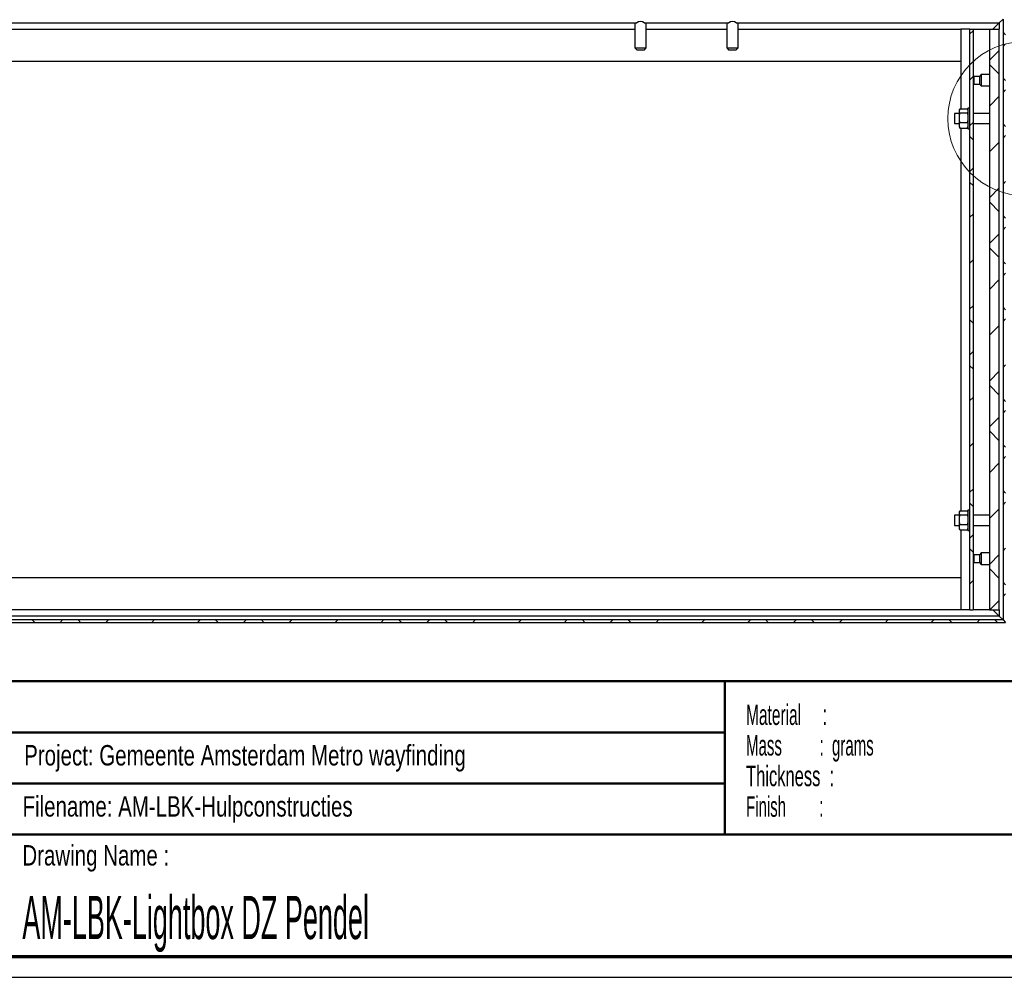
# Paper-space layout 'Section A (Connector)' of a CAD drawing. Header units: millimetres. Extents: x 7 to 291, y 7 to 204.
# Tile 2 of 4: x 75 to 171, y 7 to 101. Entities that reach past the tile are written whole.
import ezdxf

# ---------------------------------------------------------------- set-up
doc = ezdxf.new("R2010")
doc.units = ezdxf.units.MM
for name, color, linetype in [('LAYER1', 7, 'Continuous'), ('LAYER2', 7, 'Continuous'), ('LOGO', 7, 'Continuous')]:
    doc.layers.add(name, color=color, linetype=linetype)
doc.styles.add('SLDTEXTSTYLE1', font='TXT', dxfattribs={"width": 0.75})
doc.styles.add('SLDTEXTSTYLE4', font='TXT', dxfattribs={"width": 0.5675})
doc.styles.add('SLDTEXTSTYLE5', font='TXT', dxfattribs={"width": 0.55})
doc.styles.add('SLDTEXTSTYLE6', font='TXT', dxfattribs={"width": 0.605})
doc.styles.add('SLDTEXTSTYLE7', font='TXT', dxfattribs={"width": 0.549})
doc.styles.add('SLDTEXTSTYLE8', font='TXT', dxfattribs={"width": 0.467045})

# ---------------------------------------------------------------- blocks, each defined once
blk = doc.blocks.new('SW_NOTE_0_20')
at = {"layer": 'LOGO', "color": 0, "char_height": 2, "attachment_point": 1}
for s, insert, style in [('Material     :', (0, 2.578), 'SLDTEXTSTYLE4'), ('Mass         :  grams', (0, -0.422), 'SLDTEXTSTYLE5'), ('Thickness  :', (0, -3.422), 'SLDTEXTSTYLE6'), ('Finish        :', (0, -6.422), 'SLDTEXTSTYLE7')]:
    blk.add_mtext(s, dxfattribs=dict(at, insert=insert, style=style))
blk = doc.blocks.new('SW_HATCH_0')
at = {"color": 0, "linetype": 'Continuous', "lineweight": 18}
for p, q in [((124.329, -1.395), (124.016, -1.707)), ((127.516, -1.793), (127.266, -1.543)), ((127.516, -2.697), (127.266, -2.947)), ((126.891, -3.322), (125.958, -4.256)), ((126.891, -5.658), (125.958, -4.724)), ((124.329, -5.885), (124.016, -6.197)), ((127.516, -6.283), (127.266, -6.033)), ((127.516, -7.187), (127.266, -7.437)), ((126.891, -7.812), (125.958, -8.746)), ((124.329, -10.375), (124.016, -10.687)), ((126.891, -10.148), (126.846, -10.103)), ((127.516, -10.773), (127.266, -10.523)), ((124.329, -12.076), (124.016, -11.763)), ((126.891, -12.303), (125.958, -13.236)), ((127.516, -11.678), (127.266, -11.928)), ((124.329, -14.865), (124.016, -15.178)), ((124.329, -16.566), (124.016, -16.253)), ((127.516, -16.168), (127.266, -16.418)), ((126.891, -16.793), (125.958, -17.726)), ((126.891, -19.128), (125.958, -18.195)), ((124.329, -19.355), (124.016, -19.668)), ((127.516, -19.753), (127.266, -19.503)), ((127.516, -20.658), (127.266, -20.908)), ((126.891, -21.283), (125.958, -22.216)), ((126.891, -23.618), (125.958, -22.685)), ((124.329, -23.845), (124.016, -24.158)), ((127.516, -24.243), (127.266, -23.993)), ((126.891, -25.773), (125.958, -26.706)), ((127.516, -25.148), (127.266, -25.398)), ((124.329, -28.335), (124.016, -28.648)), ((126.891, -28.109), (126.846, -28.063)), ((127.516, -28.734), (127.266, -28.484)), ((124.329, -30.036), (124.016, -29.724)), ((127.516, -29.638), (127.266, -29.888)), ((126.891, -30.263), (125.958, -31.197)), ((124.329, -32.826), (124.016, -33.138)), ((124.329, -34.526), (124.016, -34.214)), ((127.516, -34.128), (127.266, -34.378)), ((126.891, -34.753), (125.958, -35.687)), ((126.891, -37.089), (125.958, -36.155)), ((124.329, -37.316), (124.016, -37.628)), ((127.516, -37.714), (127.266, -37.464)), ((126.891, -39.243), (125.958, -40.177)), ((127.516, -38.618), (127.266, -38.868)), ((126.891, -41.579), (125.958, -40.646)), ((124.329, -41.806), (124.016, -42.118)), ((127.516, -42.204), (127.266, -41.954)), ((127.516, -43.108), (127.266, -43.358)), ((126.891, -43.733), (125.958, -44.667)), ((126.891, -46.069), (126.846, -46.024)), ((124.329, -46.296), (124.016, -46.608)), ((127.516, -46.694), (127.266, -46.444)), ((124.329, -47.997), (124.016, -47.684)), ((127.516, -47.599), (127.266, -47.849)), ((126.891, -48.224), (125.958, -49.157)), ((124.329, -50.786), (124.016, -51.099)), ((124.329, -52.487), (124.016, -52.174)), ((126.891, -52.714), (125.958, -53.647)), ((127.516, -52.089), (127.266, -52.339)), ((126.891, -55.049), (125.958, -54.116)), ((124.329, -55.276), (124.016, -55.589)), ((127.516, -55.674), (127.266, -55.424)), ((127.516, -56.579), (127.266, -56.829)), ((126.891, -57.204), (125.97, -58.125)), ((32.434, -59.375), (32.184, -59.125)), ((35.168, -59.125), (34.918, -59.375)), ((36.924, -59.375), (36.674, -59.125)), ((39.658, -59.125), (39.408, -59.375)), ((44.148, -59.125), (43.898, -59.375)), ((48.638, -59.125), (48.388, -59.375)), ((50.395, -59.375), (50.145, -59.125)), ((53.128, -59.125), (52.878, -59.375)), ((54.885, -59.375), (54.635, -59.125)), ((57.618, -59.125), (57.368, -59.375)), ((62.108, -59.125), (61.858, -59.375)), ((66.599, -59.125), (66.349, -59.375)), ((68.355, -59.375), (68.105, -59.125)), ((71.089, -59.125), (70.839, -59.375)), ((72.845, -59.375), (72.595, -59.125)), ((75.579, -59.125), (75.329, -59.375)), ((80.069, -59.125), (79.819, -59.375)), ((84.559, -59.125), (84.309, -59.375)), ((86.316, -59.375), (86.066, -59.125)), ((89.049, -59.125), (88.799, -59.375)), ((90.806, -59.375), (90.556, -59.125)), ((93.539, -59.125), (93.289, -59.375)), ((98.029, -59.125), (97.779, -59.375)), ((102.52, -59.125), (102.27, -59.375)), ((104.276, -59.375), (104.026, -59.125)), ((107.01, -59.125), (106.76, -59.375)), ((108.766, -59.375), (108.516, -59.125)), ((111.5, -59.125), (111.25, -59.375)), ((115.99, -59.125), (115.74, -59.375)), ((120.48, -59.125), (120.23, -59.375)), ((122.237, -59.375), (121.987, -59.125)), ((124.97, -59.125), (124.72, -59.375)), ((126.727, -59.375), (126.477, -59.125))]:
    blk.add_line(p, q, dxfattribs=at)

psp = doc.layouts.new('Section A (Connector)')

# ---------------------------------------------------------------- linework, layer by layer
at = {"color": 7, "linetype": 'Continuous', "lineweight": 25}
for p, q in [((50.936, 100.296), (134.959, 100.296)), ((134.76, 100.296), (134.76, 97.852)), ((135.686, 100.296), (143.959, 100.296)), ((135.885, 97.852), (135.885, 100.296)), ((143.76, 100.296), (143.76, 97.852)), ((144.686, 100.296), (170.447, 100.296)), ((144.885, 97.852), (144.885, 100.296)), ((170.447, 100.296), (169.822, 99.671)), ((170.822, 100.671), (170.447, 100.296)), ((170.447, 100.296), (170.447, 99.671)), ((170.822, 100.671), (170.822, 41.796)), ((51.135, 99.671), (134.76, 99.671)), ((135.885, 99.671), (143.76, 99.671)), ((144.885, 99.671), (166.697, 99.671)), ((166.697, 99.671), (166.697, 91.855)), ((167.572, 99.671), (166.697, 99.671)), ((167.572, 42.796), (167.572, 99.671)), ((167.572, 99.671), (167.885, 99.671)), ((167.885, 99.671), (167.885, 42.796)), ((167.885, 99.671), (169.51, 99.671)), ((169.51, 99.671), (169.51, 95.233)), ((169.51, 99.671), (169.514, 99.671)), ((169.514, 42.796), (169.514, 99.671)), ((169.514, 99.671), (170.447, 99.671)), ((170.447, 42.796), (170.447, 99.671)), ((134.76, 97.852), (134.947, 97.665)), ((134.76, 97.852), (135.885, 97.852)), ((134.947, 97.665), (135.697, 97.665)), ((135.697, 97.665), (135.885, 97.852)), ((143.76, 97.852), (143.947, 97.665)), ((143.76, 97.852), (144.885, 97.852)), ((143.947, 97.665), (144.697, 97.665)), ((144.697, 97.665), (144.885, 97.852)), ((19.197, 96.546), (166.697, 96.546)), ((167.985, 95.046), (167.947, 95.006)), ((167.947, 94.336), (167.947, 95.006)), ((168.51, 95.046), (167.985, 95.046)), ((167.985, 94.296), (167.985, 95.046)), ((168.697, 95.233), (168.51, 95.046)), ((168.51, 95.046), (168.51, 94.296)), ((169.514, 95.233), (168.697, 95.233)), ((168.697, 95.233), (168.697, 94.108)), ((167.947, 94.336), (167.985, 94.296)), ((167.985, 94.296), (168.51, 94.296)), ((168.51, 94.296), (168.697, 94.108)), ((168.697, 94.108), (169.514, 94.108)), ((169.51, 94.108), (169.51, 91.421)), ((166.56, 91.661), (166.56, 91.733)), ((166.56, 91.001), (166.56, 91.661)), ((166.608, 91.855), (167.324, 91.855)), ((167.324, 91.855), (167.351, 91.813)), ((167.572, 91.921), (167.372, 91.921)), ((167.372, 91.921), (167.372, 89.921)), ((166.56, 91.421), (166.072, 91.421)), ((166.072, 91.421), (166.072, 90.421)), ((166.56, 90.261), (166.56, 91.001)), ((166.608, 91.468), (167.324, 91.468)), ((169.514, 91.421), (167.885, 91.421)), ((166.072, 90.421), (166.56, 90.421)), ((166.56, 90.108), (166.56, 90.261)), ((166.58, 90.029), (166.608, 89.987)), ((166.608, 90.534), (167.324, 90.534)), ((166.608, 89.987), (167.324, 89.987)), ((166.697, 89.987), (166.697, 52.48)), ((167.324, 89.987), (167.351, 90.029)), ((167.372, 89.921), (167.572, 89.921)), ((167.885, 90.421), (169.514, 90.421)), ((169.51, 90.421), (169.51, 52.046)), ((166.56, 52.286), (166.56, 52.358)), ((166.56, 51.626), (166.56, 52.286)), ((166.608, 52.48), (167.324, 52.48)), ((166.608, 52.093), (167.324, 52.093)), ((167.324, 52.48), (167.351, 52.438)), ((167.572, 52.546), (167.372, 52.546)), ((167.372, 52.546), (167.372, 50.546)), ((166.56, 52.046), (166.072, 52.046)), ((166.072, 52.046), (166.072, 51.046)), ((166.56, 50.886), (166.56, 51.626)), ((166.608, 51.159), (167.324, 51.159)), ((169.514, 52.046), (167.885, 52.046)), ((166.072, 51.046), (166.56, 51.046)), ((166.56, 50.733), (166.56, 50.886)), ((166.58, 50.654), (166.608, 50.612)), ((166.608, 50.612), (167.324, 50.612)), ((166.697, 50.612), (166.697, 42.796)), ((167.324, 50.612), (167.351, 50.654)), ((167.372, 50.546), (167.572, 50.546)), ((167.885, 51.046), (169.514, 51.046)), ((169.51, 51.046), (169.51, 48.358)), ((168.697, 48.358), (168.51, 48.171)), ((169.514, 48.358), (168.697, 48.358)), ((168.697, 48.358), (168.697, 47.233)), ((167.985, 48.171), (167.947, 48.131)), ((167.947, 47.461), (167.947, 48.131)), ((167.947, 47.461), (167.985, 47.421)), ((168.51, 48.171), (167.985, 48.171)), ((167.985, 47.421), (167.985, 48.171)), ((167.985, 47.421), (168.51, 47.421)), ((168.51, 48.171), (168.51, 47.421)), ((168.51, 47.421), (168.697, 47.233)), ((168.697, 47.233), (169.514, 47.233)), ((169.51, 47.233), (169.51, 42.796)), ((166.697, 45.921), (19.197, 45.921)), ((166.697, 42.796), (19.197, 42.796)), ((167.572, 42.796), (166.697, 42.796)), ((167.572, 42.796), (167.885, 42.796)), ((169.51, 42.796), (167.885, 42.796)), ((169.51, 42.796), (169.514, 42.796)), ((169.514, 42.796), (170.447, 42.796)), ((169.822, 42.796), (170.447, 42.171)), ((170.447, 42.796), (170.447, 42.171)), ((14.822, 41.546), (171.072, 41.546)), ((170.822, 41.796), (15.072, 41.796)), ((170.447, 42.171), (15.447, 42.171)), ((170.447, 42.171), (170.822, 41.796)), ((170.822, 41.796), (171.072, 41.546))]:
    psp.add_line(p, q, dxfattribs=at)
at = {"color": 7, "linetype": 'Continuous', "lineweight": 25, "flags": 128}
for points in [[(167.36, 91.8), (167.358, 91.805), (167.354, 91.815)], [(167.36, 52.425), (167.358, 52.43), (167.354, 52.44)]]:
    psp.add_lwpolyline(points, dxfattribs=at)
at = {"color": 7, "linetype": 'Continuous', "lineweight": 18}
psp.add_circle((172.969, 90.921), 7.549, dxfattribs=at)
at = {"color": 7, "linetype": 'Continuous', "lineweight": 25}
for centre, radius, start, end in [((135.322, 99.858), 0.569, 50.28486, 129.71514), ((144.322, 99.858), 0.569, 50.28486, 129.71514), ((166.747, 91.733), 0.188, 154.65418, 180), ((167.185, 91.733), 0.188, 0, 15.20272), ((166.747, 90.108), 0.188, 180, 205.38099), ((167.185, 90.108), 0.187, 334.32878, 0), ((166.747, 52.358), 0.188, 154.65418, 180), ((167.185, 52.358), 0.188, 0, 15.20272), ((166.747, 50.733), 0.188, 180, 205.38099), ((167.185, 50.733), 0.187, 334.32878, 0)]:
    psp.add_arc(centre, radius, start, end, dxfattribs=at)
for points, knots in [([(166.56, 91.661), (166.555, 91.71), (166.548, 91.776), (166.596, 91.838), (166.608, 91.855)], [0, 0, 0, 0, 0.735931, 1, 1, 1, 1]), ([(166.608, 91.468), (166.594, 91.487), (166.549, 91.55), (166.555, 91.616), (166.56, 91.661)], [0, 0, 0, 0, 0.310654, 1, 1, 1, 1]), ([(167.372, 91.661), (167.378, 91.612), (167.385, 91.546), (167.337, 91.484), (167.324, 91.468)], [0, 0, 0, 0, 0.735995, 1, 1, 1, 1]), ([(166.608, 90.534), (166.606, 90.539), (166.583, 90.592), (166.557, 90.75), (166.559, 90.902), (166.56, 91.001)], [0, 0, 0, 0, 0.032485, 0.370411, 1, 1, 1, 1]), ([(166.56, 91.001), (166.56, 91.063), (166.56, 91.187), (166.566, 91.346), (166.597, 91.437), (166.608, 91.468)], [0, 0, 0, 0, 0.395238, 0.792253, 1, 1, 1, 1]), ([(167.324, 91.468), (167.326, 91.463), (167.349, 91.409), (167.376, 91.252), (167.374, 91.1), (167.372, 91.001)], [0, 0, 0, 0, 0.032485, 0.370411, 1, 1, 1, 1]), ([(167.372, 91.001), (167.372, 90.939), (167.372, 90.814), (167.367, 90.655), (167.335, 90.565), (167.324, 90.534)], [0, 0, 0, 0, 0.395238, 0.792253, 1, 1, 1, 1]), ([(166.56, 90.261), (166.555, 90.329), (166.548, 90.422), (166.596, 90.511), (166.608, 90.534)], [0, 0, 0, 0, 0.735931, 1, 1, 1, 1]), ([(166.608, 89.987), (166.594, 90.015), (166.549, 90.103), (166.555, 90.196), (166.56, 90.261)], [0, 0, 0, 0, 0.310654, 1, 1, 1, 1]), ([(167.324, 90.534), (167.338, 90.506), (167.384, 90.418), (167.377, 90.325), (167.372, 90.261)], [0, 0, 0, 0, 0.3106696, 1, 1, 1, 1]), ([(167.372, 90.261), (167.378, 90.192), (167.385, 90.099), (167.337, 90.01), (167.324, 89.987)], [0, 0, 0, 0, 0.735995, 1, 1, 1, 1]), ([(166.56, 52.286), (166.555, 52.335), (166.548, 52.401), (166.596, 52.463), (166.608, 52.48)], [0, 0, 0, 0, 0.735931, 1, 1, 1, 1]), ([(166.608, 52.093), (166.594, 52.112), (166.549, 52.175), (166.555, 52.241), (166.56, 52.286)], [0, 0, 0, 0, 0.310654, 1, 1, 1, 1]), ([(166.56, 51.626), (166.56, 51.688), (166.56, 51.812), (166.566, 51.971), (166.597, 52.062), (166.608, 52.093)], [0, 0, 0, 0, 0.395238, 0.792253, 1, 1, 1, 1]), ([(167.372, 52.286), (167.378, 52.237), (167.385, 52.171), (167.337, 52.109), (167.324, 52.093)], [0, 0, 0, 0, 0.735995, 1, 1, 1, 1]), ([(167.324, 52.093), (167.326, 52.088), (167.349, 52.034), (167.376, 51.877), (167.374, 51.725), (167.372, 51.626)], [0, 0, 0, 0, 0.032485, 0.370411, 1, 1, 1, 1]), ([(166.56, 50.886), (166.555, 50.954), (166.548, 51.047), (166.596, 51.136), (166.608, 51.159)], [0, 0, 0, 0, 0.735931, 1, 1, 1, 1]), ([(166.608, 51.159), (166.606, 51.164), (166.583, 51.217), (166.557, 51.375), (166.559, 51.527), (166.56, 51.626)], [0, 0, 0, 0, 0.032485, 0.370411, 1, 1, 1, 1]), ([(167.372, 51.626), (167.372, 51.564), (167.372, 51.439), (167.367, 51.28), (167.335, 51.19), (167.324, 51.159)], [0, 0, 0, 0, 0.395238, 0.792253, 1, 1, 1, 1]), ([(167.324, 51.159), (167.338, 51.131), (167.384, 51.043), (167.377, 50.95), (167.372, 50.886)], [0, 0, 0, 0, 0.31067, 1, 1, 1, 1]), ([(166.608, 50.612), (166.594, 50.64), (166.549, 50.728), (166.555, 50.821), (166.56, 50.886)], [0, 0, 0, 0, 0.3106538, 1, 1, 1, 1]), ([(167.372, 50.886), (167.378, 50.817), (167.385, 50.724), (167.337, 50.635), (167.324, 50.612)], [0, 0, 0, 0, 0.7359953, 1, 1, 1, 1])]:
    psp.add_open_spline(points, degree=3, knots=knots, dxfattribs=at)
at = {"layer": 'LAYER1', "lineweight": 50}
for p, q in [((8.57, 35.784), (288.57, 35.784)), ((143.57, 35.784), (143.57, 20.784)), ((38.57, 30.784), (143.57, 30.784)), ((38.57, 25.784), (143.57, 25.784)), ((8.57, 20.784), (288.57, 20.784))]:
    psp.add_line(p, q, dxfattribs=at)
at = {"layer": 'LAYER2', "lineweight": 70}
psp.add_line((288.57, 8.784), (8.57, 8.784), dxfattribs=at)
at = {"layer": 'LOGO'}
psp.add_line((6.57, 6.784), (290.57, 6.784), dxfattribs=at)

# ---------------------------------------------------------------- block references
at = {"color": 7, "linetype": 'Continuous', "lineweight": 18}
psp.add_blockref('SW_HATCH_0', (43.556, 100.921), dxfattribs=at)
at = {"layer": 'LOGO', "color": 218}
psp.add_blockref('SW_NOTE_0_20', (145.653, 30.931), dxfattribs=at)

# ---------------------------------------------------------------- texts
at = {"layer": 'LOGO', "char_height": 2, "attachment_point": 1, "style": 'SLDTEXTSTYLE1'}
for s, insert in [('Project: Gemeente Amsterdam Metro wayfinding', (74.956, 29.538)), ('Filename: AM-LBK-Hulpconstructies', (74.798, 24.531)), ('Drawing Name :', (74.78, 19.737))]:
    psp.add_mtext(s, dxfattribs=dict(at, insert=insert))
at = {"layer": 'LOGO', "color": 218, "insert": (74.78, 14.762), "char_height": 4.23333, "attachment_point": 1, "style": 'SLDTEXTSTYLE8'}
psp.add_mtext('AM-LBK-Lightbox DZ Pendel', dxfattribs=at)

doc.saveas('drawing.dxf')
